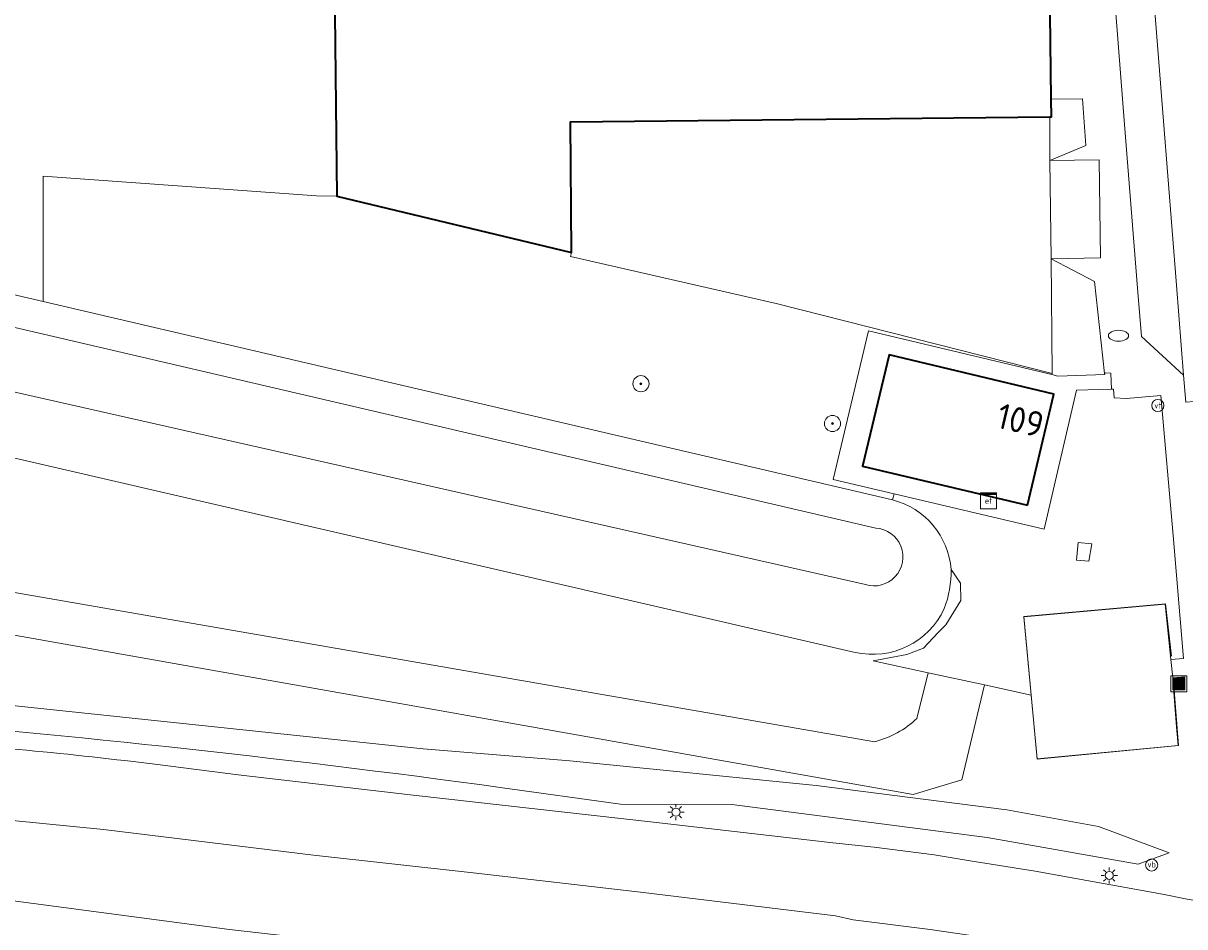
# Model space of a CAD drawing. Header units: metres. Extents: x 97476 to 98458, y 435938 to 436449.
# Tile 8 of 52: x 97942 to 97999, y 436042 to 436087. Entities that reach past the tile are written whole.
import ezdxf
from ezdxf.enums import TextEntityAlignment as Align

# ---------------------------------------------------------------- set-up
doc = ezdxf.new("R2010")
doc.units = ezdxf.units.M
for name, color, linetype, lineweight in [('B-WE-GR-BEPLANTING_CULTUUR_BOSPLANTSOEN-GV', 252, 'Continuous', 18), ('B-WE-GR-BOOM-S', 252, 'Continuous', 18), ('B-WE-GW-TALUD_KRUIN-G', 252, 'Continuous', 18), ('B-WE-IE-MEUBILAIR_WATERWEGMEUBILAIR-S', 252, 'Continuous', 18), ('B-WE-IE-MEUBILAIR_WEGMEUBILAIR-S', 252, 'Continuous', 18), ('B-WE-IE-TERREINAFSCHEIDING_KUNSTMATIG_HEKWERK-G', 252, 'IE-TERREINAFSCHEIDING-KUNSTMATIG', 18), ('B-WE-KL-ET_KAST-S', 252, 'Continuous', 18), ('B-WE-KL-ET_LS_OV_LICHTMAST-S', 1, 'Continuous', 18), ('B-WE-KL-WATER-S', 252, 'Continuous', 18), ('B-WE-OG-BEBOUWING-GV', 4, 'Continuous', 35), ('B-WE-OG-BEBOUWING_HUISNUMMER-T25-500', 7, 'Continuous', 25), ('B-WE-OG-TERREIN_CULTUURSCHEIDING-GV', 252, 'Continuous', 18), ('B-WE-OG-TERREIN_ERF-GV', 252, 'Continuous', 18), ('B-WE-OG-WATER-GV', 252, 'Continuous', 18), ('B-WE-OG-WATER_SLOOT-GV', 252, 'Continuous', 18), ('B-WE-VH-VERHARDING_ASFALT-GV', 252, 'Continuous', 18), ('B-WE-VH-VERHARDING_BETONSTRAATSTEEN-GV', 252, 'Continuous', 18), ('B-WE-VH-VERHARDING_GESLOTEN-GV', 252, 'Continuous', 18), ('B-WE-VH-VERHARDING_OPEN-GV', 252, 'Continuous', 18), ('B-WE-VH-VERHARDING_TEGEL-GV', 252, 'Continuous', 18)]:
    doc.layers.add(name, color=color, linetype=linetype, lineweight=lineweight)
doc.styles.add('NLCS-ISO', font='NLCS-ISO.ttf')
doc.styles.add('NLCS-ISO-M500-T25', font='NLCS-ISO.ttf', dxfattribs={"height": 1.25})
doc.linetypes.add('IE-TERREINAFSCHEIDING-KUNSTMATIG', pattern='A,4,[82,NLCS.SHX,S=0.75,R=90,X=0,Y=0],4,-2', length=10)

# ---------------------------------------------------------------- blocks, each defined once
blk = doc.blocks.new('SIE-WEG_AFVALBAK-SO')
at = {"linetype": 'ByBlock', "lineweight": 18}
h = blk.add_hatch(color=0, dxfattribs=at)
h.dxf.hatch_style = 1
h.paths.add_polyline_path([(-1.5, -1.5), (1.5, -1.5), (1.5, 1.5), (-1.5, 1.5)])
at = {"color": 0, "linetype": 'ByBlock', "lineweight": 18}
for points in [[(-2, -2), (2, -2), (2, 2), (-2, 2)], [(-1.5, -1.5), (1.5, -1.5), (1.5, 1.5), (-1.5, 1.5)]]:
    blk.add_lwpolyline(points, close=True, dxfattribs=at)
blk = doc.blocks.new('SIE-WATER_VERKLIKKER_TRANSPORTLEIDING-SO')
at = {"color": 0, "linetype": 'ByBlock', "lineweight": 18}
blk.add_circle((0, 0), 1.5, dxfattribs=at)
at = {"color": 0, "linetype": 'ByBlock', "lineweight": 18, "style": 'NLCS-ISO'}
blk.add_text('vt', height=1.5, dxfattribs=at).set_placement((0, 0), align=Align.MIDDLE_CENTER)
blk = doc.blocks.new('SKL-ET_KAST_ELEKTRA-SO')
at = {"color": 0, "linetype": 'ByBlock', "lineweight": 18}
for points in [[(-2, 2), (2, 2), (2, 1.68), (-2, 1.68)], [(-2, 1.52), (2, 1.52), (2, -2), (-2, -2)]]:
    blk.add_lwpolyline(points, close=True, dxfattribs=at)
at = {"color": 0, "linetype": 'ByBlock', "lineweight": 18, "style": 'NLCS-ISO'}
blk.add_text('et', height=1.5, dxfattribs=at).set_placement((0, 0), align=Align.MIDDLE_CENTER)
blk = doc.blocks.new('SKL-ET_OV_LICHTMAST-SO')
at = {"color": 0, "linetype": 'ByBlock', "lineweight": 18}
for points in [[(-1.25, 0), (-2, 0)], [(-1.41, 1.41), (-0.88, 0.88)], [(0, 2), (0, 1.25)], [(0.88, 0.88), (1.41, 1.41)], [(2, 0), (1.25, 0)], [(-1.41, -1.41), (-0.88, -0.88)], [(0, -1.25), (0, -2)], [(0.88, -0.88), (1.41, -1.41)]]:
    blk.add_lwpolyline(points, dxfattribs=at)
blk.add_circle((0, 0), 1, dxfattribs=at)
blk = doc.blocks.new('SIE-WEG_PAAL_VERKEERSBORD-SO')
at = {"color": 0, "linetype": 'ByBlock', "lineweight": 18}
blk.add_circle((0, 0), 1.5, dxfattribs=at)
at = {"color": 0, "linetype": 'ByBlock', "lineweight": 18, "style": 'NLCS-ISO'}
blk.add_text('vb', height=1.5, dxfattribs=at).set_placement((0, 0.13), align=Align.MIDDLE_CENTER)
blk = doc.blocks.new('SKL-WATER_WATERLEIDINGPUT-SO')
at = {"color": 0, "linetype": 'ByBlock', "lineweight": 18}
blk.add_ellipse((0, 0), major_axis=(2.5, 0), ratio=0.54, dxfattribs=at)
blk = doc.blocks.new('SGR-BOOM_01-SO')
at = {"linetype": 'ByBlock', "lineweight": 18}
h = blk.add_hatch(color=0, dxfattribs=at)
h.dxf.hatch_style = 1
edge = h.paths.add_edge_path()
edge.add_arc((0, 0), 0.25, 0, 360)
at = {"color": 0, "linetype": 'ByBlock', "lineweight": 18}
for radius in [2, 0.25]:
    blk.add_circle((0, 0), radius, dxfattribs=at)

msp = doc.modelspace()

# ---------------------------------------------------------------- linework, layer by layer
at = {"layer": 'B-WE-GR-BEPLANTING_CULTUUR_BOSPLANTSOEN-GV'}
msp.add_lwpolyline([(97983.639, 436071.738), (97992.719, 436069.579), (97992.733, 436069.639), (97979.073, 436073.097), (97968.893, 436075.425), (97968.939, 436075.625), (97957.328, 436078.419), (97956.319, 436078.421), (97942.784, 436079.407), (97942.784, 436073.197), (97984.839, 436063.377), (97984.91, 436063.676), (97981.889, 436064.389)], close=True, dxfattribs=at)
at = {"layer": 'B-WE-GW-TALUD_KRUIN-G'}
for points in [[(97740.263, 436083.524), (97743.72, 436083.54), (97751.49, 436083.12), (97774.677, 436081.372), (97789.192, 436079.148), (97831.82, 436074.268), (97850.451, 436072.18), (97915.293, 436061.568), (97940.979, 436056.75), (97985.85, 436048.791), (97988.26, 436049.527), (97989.386, 436054.219)], [(97965.414, 436049.148), (97971.362, 436048.321), (97976.876, 436048.301), (97989.527, 436046.674), (97997, 436045.356), (97998.531, 436045.911)]]:
    msp.add_lwpolyline(points, dxfattribs=at)
at = {"layer": 'B-WE-IE-TERREINAFSCHEIDING_KUNSTMATIG_HEKWERK-G', "ltscale": 0.2}
for points in [[(97992.618, 436080.174), (97992.618, 436082.342)], [(97992.618, 436080.174), (97992.689, 436075.317)], [(97968.893, 436075.425), (97979.073, 436073.097), (97992.733, 436069.639)], [(97992.733, 436069.639), (97992.689, 436075.317)], [(97998.653, 436055.647), (97998.346, 436058.234), (97991.331, 436057.608), (97991.994, 436050.551), (97998.987, 436051.215), (97998.75, 436054.372)]]:
    msp.add_lwpolyline(points, dxfattribs=at)
at = {"layer": 'B-WE-OG-BEBOUWING-GV'}
for points in [[(97957.069, 436100.932), (97957.328, 436078.419), (97968.939, 436075.625), (97968.896, 436082.085), (97992.618, 436082.342), (97992.703, 436082.343), (97992.693, 436083.206), (97992.626, 436088.831), (97992.624, 436089.02), (97992.621, 436089.246), (97991.442, 436089.226), (97991.408, 436092.205), (97992.596, 436092.227), (97992.593, 436092.471), (97992.591, 436092.697), (97992.505, 436101.309), (97988.301, 436101.265), (97958.038, 436100.943)], [(97991.514, 436063.124), (97992.822, 436068.619), (97984.663, 436070.559), (97983.352, 436065.051)]]:
    msp.add_lwpolyline(points, close=True, dxfattribs=at)
at = {"layer": 'B-WE-OG-TERREIN_CULTUURSCHEIDING-GV'}
for points in [[(97982.98, 436055.83), (97919.24, 436070.55), (97879.905, 436079.571), (97840.725, 436089.016), (97840.837, 436082.603), (97793.476, 436093.511), (97774.884, 436100.637), (97775.044, 436102.258), (97773.966, 436102.242), (97740.295, 436094.835), (97740.271, 436086.287), (97743.63, 436086.2), (97751.58, 436085.86), (97775.313, 436083.726), (97832.43, 436075.856), (97850.625, 436074.026), (97915.579, 436063.267), (97983.959, 436051.41)], [(97740.271, 436086.287), (97740.263, 436083.524), (97743.72, 436083.54), (97751.49, 436083.12), (97774.677, 436081.372), (97789.192, 436079.148), (97831.82, 436074.268), (97850.451, 436072.18), (97915.293, 436061.568), (97940.979, 436056.75), (97985.85, 436048.791), (97988.26, 436049.527), (97989.386, 436054.219), (97986.607, 436054.824), (97986.042, 436052.552)], [(97983.959, 436051.41), (97915.579, 436063.267), (97850.625, 436074.026), (97832.43, 436075.856), (97775.313, 436083.726), (97751.58, 436085.86), (97743.63, 436086.2), (97740.271, 436086.287)], [(97961.603, 436051.056), (97937.003, 436053.644), (97912.425, 436055.497), (97896.448, 436057.322), (97876.063, 436060.239), (97866.13, 436062.035), (97852.651, 436063.535), (97847.839, 436064.22), (97834.369, 436066.039), (97774.065, 436073.864), (97758.4, 436075.583), (97749.456, 436076.434), (97743.4, 436076.698), (97740.247, 436077.781), (97740.243, 436076.597), (97742.759, 436075.972), (97753.053, 436075.231)], [(97999.317, 436054.627), (97998.719, 436054.568), (97998.73, 436054.283), (97998.897, 436052.15), (97998.98, 436051.22), (97991.994, 436050.567), (97991.698, 436053.716), (97989.386, 436054.219), (97988.26, 436049.527), (97985.85, 436048.791), (97940.979, 436056.75), (97915.293, 436061.568), (97850.451, 436072.18)], [(97989.386, 436054.219), (97991.698, 436053.716), (97991.334, 436057.583), (97998.339, 436058.217), (97998.585, 436055.811), (97998.615, 436055.473), (97999.248, 436055.531), (97998.737, 436061.615), (97998.125, 436068.538), (97996.42, 436068.394), (97995.803, 436068.426), (97995.777, 436068.857), (97995.671, 436068.854), (97995.052, 436068.84), (97993.947, 436068.816), (97992.343, 436061.922), (97984.91, 436063.676), (97984.839, 436063.377)], [(97803.785, 436052.342), (97813.036, 436051.198), (97858.742, 436046.428), (97878.799, 436044.888), (97927.545, 436041.219), (97973.23, 436037.458), (97978.665, 436037.21), (97982.082, 436037.111), (97983.71, 436037.829), (97985.187, 436041.8), (97982.459, 436039.302), (97980.215, 436037.878), (97978.299, 436038.135), (97957.238, 436041.526), (97952.007, 436042.12), (97913.417, 436047.228), (97895.956, 436050.476), (97876.83, 436054.138), (97866.478, 436056.076), (97861.797, 436056.801), (97858.86, 436057.188), (97837.07, 436060.055), (97775.158, 436068.263)], [(97847.839, 436064.22), (97852.651, 436063.535), (97866.13, 436062.035), (97876.063, 436060.239), (97896.448, 436057.322), (97912.425, 436055.497), (97937.003, 436053.644), (97961.603, 436051.056), (97968.863, 436050.457), (97981.053, 436049.248), (97990.489, 436048.039), (97995.03, 436047.215), (97998.531, 436045.911), (97997, 436045.356), (97989.527, 436046.674), (97976.876, 436048.301), (97971.362, 436048.321), (97965.414, 436049.148)], [(97986.042, 436052.552), (97986.607, 436054.824), (97983.882, 436055.417), (97985.548, 436055.721), (97986.372, 436056.047), (97987.101, 436056.812), (97987.471, 436057.201), (97988.22, 436058.403), (97988.194, 436059.254), (97987.738, 436059.926)], [(97987.738, 436059.926), (97988.194, 436059.254), (97988.22, 436058.403), (97987.471, 436057.201), (97987.101, 436056.812), (97986.372, 436056.047), (97985.548, 436055.721), (97983.882, 436055.417), (97986.607, 436054.824), (97989.386, 436054.219)], [(97965.414, 436049.148), (97971.362, 436048.321), (97976.876, 436048.301), (97989.527, 436046.674), (97997, 436045.356), (97998.531, 436045.911), (97995.03, 436047.215), (97990.489, 436048.039), (97981.053, 436049.248), (97968.863, 436050.457), (97961.603, 436051.056)], [(97895.956, 436050.476), (97913.417, 436047.228), (97952.007, 436042.12), (97957.238, 436041.526), (97978.299, 436038.135), (97980.215, 436037.878), (97982.459, 436039.302), (97985.187, 436041.8), (97983.71, 436037.829), (97982.082, 436037.111), (97978.665, 436037.21), (97973.23, 436037.458), (97927.545, 436041.219), (97878.799, 436044.888)], [(97948.449, 436050.275), (97952.439, 436049.777), (97961.104, 436048.761), (97973.003, 436047.424), (97981.88, 436046.408), (97983.925, 436046.187), (97986.893, 436045.808), (97988.672, 436045.517), (97991.895, 436045.005), (97998.205, 436043.856), (97999.426, 436043.622)], [(97972.354, 436043.971), (97964.079, 436044.925), (97956.159, 436045.792), (97945.768, 436047.061), (97941.266, 436047.516), (97918.214, 436049.411)], [(97998.126, 436040.356), (97996.553, 436040.634), (97991.556, 436041.408), (97986.691, 436042.12), (97982.879, 436042.59), (97982.004, 436042.799), (97972.354, 436043.971)]]:
    msp.add_lwpolyline(points, dxfattribs=at)
for points in [[(97984.839, 436063.377, -0.320304), (97987.738, 436059.926)], [(97987.738, 436059.926, -0.09306), (97987.397, 436058.002)], [(97987.397, 436058.002, -0.35408), (97982.98, 436055.83)], [(97965.414, 436049.148, 0.014204), (97932.251, 436052.711)], [(97932.251, 436052.711, -0.014204), (97965.414, 436049.148)], [(97983.959, 436051.41, 0.123031), (97986.042, 436052.552)], [(97986.042, 436052.552, -0.123031), (97983.959, 436051.41)], [(97935.471, 436051.497, -0.015405), (97948.449, 436050.275)]]:
    msp.add_lwpolyline(points, format="xyb", dxfattribs=at)
msp.add_lwpolyline([(97994.559, 436060.347), (97993.938, 436060.389), (97994.023, 436061.271), (97994.694, 436061.205)], close=True, dxfattribs=at)
at = {"layer": 'B-WE-OG-TERREIN_ERF-GV'}
for points in [[(97994.243, 436083.225), (97992.693, 436083.206), (97992.703, 436082.343), (97992.618, 436082.342), (97992.618, 436080.174), (97994.412, 436080.927)], [(97968.939, 436075.625), (97968.893, 436075.425), (97979.073, 436073.097), (97992.733, 436069.639), (97992.689, 436075.317), (97992.618, 436080.174), (97992.618, 436082.342), (97968.896, 436082.085)], [(97994.842, 436074.194), (97992.689, 436075.317), (97992.733, 436069.639), (97992.719, 436069.579), (97993.018, 436069.508), (97995.341, 436069.579), (97995.335, 436069.639)]]:
    msp.add_lwpolyline(points, close=True, dxfattribs=at)
at = {"layer": 'B-WE-OG-WATER-GV'}
for points in [[(97616.62, 436069.67), (97627.365, 436072.233), (97627.52, 436072.27), (97643.293, 436075.944), (97721.62, 436094.19), (97731.804, 436096.397), (97735.077, 436096.665), (97740.303, 436097.759), (97772.822, 436104.567), (97775.294, 436104.786), (97778.503, 436105.071), (97793.52, 436102.149), (97828.355, 436094.485), (97840.679, 436091.645), (97881.089, 436082.334), (97983.492, 436059.185)], [(97984.01, 436061.984), (97920.61, 436076.745), (97861.632, 436089.989), (97831.945, 436096.508), (97802.023, 436103.55)]]:
    msp.add_lwpolyline(points, dxfattribs=at)
msp.add_lwpolyline([(97983.492, 436059.185, 1.124023), (97984.01, 436061.984)], format="xyb", dxfattribs=at)
at = {"layer": 'B-WE-OG-WATER_SLOOT-GV'}
for points in [[(97984.839, 436063.377), (97942.784, 436073.197), (97914.547, 436079.791), (97903.95, 436082.28), (97863.456, 436091.524), (97824.679, 436100.376), (97821.196, 436101.068), (97775.848, 436110.081), (97764.55, 436107.928), (97740.319, 436103.45), (97736.313, 436102.71), (97735.38, 436102.538), (97733.839, 436102.253), (97734.337, 436100.007), (97764.397, 436106.167), (97778.746, 436108.098), (97802.023, 436103.55), (97831.945, 436096.508), (97861.632, 436089.989), (97920.61, 436076.745), (97984.01, 436061.984)], [(97840.679, 436091.645), (97840.725, 436089.016), (97879.905, 436079.571), (97919.24, 436070.55), (97982.98, 436055.83)], [(97983.492, 436059.185), (97881.089, 436082.334), (97840.679, 436091.645)]]:
    msp.add_lwpolyline(points, dxfattribs=at)
for points in [[(97987.738, 436059.926, 0.320304), (97984.839, 436063.377)], [(97984.01, 436061.984, -1.124023), (97983.492, 436059.185)], [(97987.397, 436058.002, 0.09306), (97987.738, 436059.926)], [(97982.98, 436055.83, 0.35408), (97987.397, 436058.002)]]:
    msp.add_lwpolyline(points, format="xyb", dxfattribs=at)
at = {"layer": 'B-WE-VH-VERHARDING_ASFALT-GV'}
msp.add_lwpolyline([(97948.449, 436050.275, 0.015405), (97935.471, 436051.497)], format="xyb", dxfattribs=at)
for points in [[(98044.747, 436034.42), (98037.043, 436036.098), (98016.079, 436040.483), (98015.366, 436040.63), (98015.194, 436040.736), (98011.056, 436041.54), (98008.058, 436042.102), (98007.944, 436042.165), (98006.755, 436042.396), (97999.426, 436043.622), (97998.205, 436043.856), (97991.895, 436045.005), (97988.672, 436045.517), (97986.893, 436045.808), (97983.925, 436046.187), (97981.88, 436046.408), (97973.003, 436047.424), (97961.104, 436048.761), (97952.439, 436049.777), (97948.449, 436050.275)], [(97918.214, 436049.411), (97941.266, 436047.516), (97945.768, 436047.061), (97956.159, 436045.792), (97964.079, 436044.925), (97972.354, 436043.971), (97982.004, 436042.799), (97982.879, 436042.59), (97986.691, 436042.12), (97991.556, 436041.408), (97996.553, 436040.634), (97998.126, 436040.356), (97998.187, 436040.345), (98007.527, 436038.602), (98008.923, 436038.339), (98013.194, 436037.559), (98014.879, 436037.277), (98029.796, 436034.017), (98032.549, 436033.475), (98043.777, 436031.098), (98049.247, 436029.907)]]:
    msp.add_lwpolyline(points, dxfattribs=at)
at = {"layer": 'B-WE-VH-VERHARDING_BETONSTRAATSTEEN-GV'}
msp.add_lwpolyline([(97992.939, 436148.947), (97994.151, 436133.71), (97994.752, 436126.153), (97995.899, 436111.734), (97997.108, 436096.536), (97998.255, 436082.118), (97998.9, 436074.01), (97999.241, 436069.544), (97999.359, 436068.216), (98002.245, 436068.447), (98006.325, 436068.796), (98006.155, 436070.814), (98000, 436147.335), (97998.514, 436166.304), (97991.284, 436166.258)], dxfattribs=at)
msp.add_lwpolyline([(97992.297, 436133.563), (97992.874, 436126.004), (97994.048, 436111.587), (97995.201, 436096.384), (97996.317, 436081.964), (97996.956, 436073.855), (97997.155, 436071.464), (97999.241, 436069.544), (97998.9, 436074.01), (97998.255, 436082.118), (97997.108, 436096.536), (97995.899, 436111.734), (97994.752, 436126.153), (97994.151, 436133.71), (97992.939, 436148.947), (97991.26, 436147.066)], close=True, dxfattribs=at)
at = {"layer": 'B-WE-VH-VERHARDING_GESLOTEN-GV'}
msp.add_lwpolyline([(97994.559, 436060.347), (97994.694, 436061.205), (97994.023, 436061.271), (97993.938, 436060.389)], close=True, dxfattribs=at)
at = {"layer": 'B-WE-VH-VERHARDING_OPEN-GV'}
msp.add_lwpolyline([(97995.068, 436080.21), (97992.618, 436080.174), (97992.689, 436075.317), (97995.139, 436075.353)], close=True, dxfattribs=at)
at = {"layer": 'B-WE-VH-VERHARDING_TEGEL-GV'}
for points in [[(97999.359, 436068.216), (97999.241, 436069.544), (97997.155, 436071.464), (97996.956, 436073.855), (97996.317, 436081.964), (97995.201, 436096.384), (97994.048, 436111.587)], [(97992.626, 436088.831), (97992.693, 436083.206), (97994.243, 436083.225), (97994.412, 436080.927), (97992.618, 436080.174), (97995.068, 436080.21), (97995.139, 436075.353), (97992.689, 436075.317), (97994.842, 436074.194), (97995.335, 436069.639), (97995.391, 436069.675), (97995.641, 436069.648), (97995.671, 436068.854), (97995.777, 436068.857), (97995.803, 436068.426), (97996.42, 436068.394), (97998.125, 436068.538), (97998.737, 436061.615), (97999.248, 436055.531), (97998.615, 436055.473), (97998.719, 436054.568), (97999.317, 436054.627)]]:
    msp.add_lwpolyline(points, dxfattribs=at)
for points in [[(97992.719, 436069.579), (97983.639, 436071.738), (97981.889, 436064.389), (97984.91, 436063.676), (97992.343, 436061.922), (97993.947, 436068.816), (97995.052, 436068.84), (97995.671, 436068.854), (97995.641, 436069.648), (97995.391, 436069.675), (97995.335, 436069.639), (97995.341, 436069.579), (97993.018, 436069.508)], [(97991.514, 436063.124), (97983.352, 436065.051), (97984.663, 436070.559), (97992.822, 436068.619)], [(97991.698, 436053.716), (97991.994, 436050.567), (97998.98, 436051.22), (97998.897, 436052.15), (97998.73, 436054.283), (97998.719, 436054.568), (97998.615, 436055.473), (97998.585, 436055.811), (97998.339, 436058.217), (97991.334, 436057.583)]]:
    msp.add_lwpolyline(points, close=True, dxfattribs=at)

# ---------------------------------------------------------------- block references
at = {"layer": 'B-WE-GR-BOOM-S', "xscale": 0.2, "yscale": 0.2, "zscale": 0.2}
for p in [(97972.378, 436069.128), (97981.863, 436067.157)]:
    msp.add_blockref('SGR-BOOM_01-SO', p, dxfattribs=at)
at = {"layer": 'B-WE-IE-MEUBILAIR_WATERWEGMEUBILAIR-S', "xscale": 0.2, "yscale": 0.2, "zscale": 0.2}
msp.add_blockref('SIE-WATER_VERKLIKKER_TRANSPORTLEIDING-SO', (97997.969, 436068.051), dxfattribs=at)
at = {"layer": 'B-WE-IE-MEUBILAIR_WEGMEUBILAIR-S', "xscale": 0.2, "yscale": 0.2, "zscale": 0.2}
for name, p in [('SIE-WEG_AFVALBAK-SO', (97999.006, 436054.276)), ('SIE-WEG_PAAL_VERKEERSBORD-SO', (97997.664, 436045.308))]:
    msp.add_blockref(name, p, dxfattribs=at)
at = {"layer": 'B-WE-KL-ET_KAST-S', "xscale": 0.2, "yscale": 0.2, "zscale": 0.2}
msp.add_blockref('SKL-ET_KAST_ELEKTRA-SO', (97989.587, 436063.336), dxfattribs=at)
at = {"layer": 'B-WE-KL-ET_LS_OV_LICHTMAST-S', "xscale": 0.2, "yscale": 0.2, "zscale": 0.2}
for p in [(97974.112, 436047.923), (97995.566, 436044.79)]:
    msp.add_blockref('SKL-ET_OV_LICHTMAST-SO', p, dxfattribs=at)
at = {"layer": 'B-WE-KL-WATER-S', "xscale": 0.2, "yscale": 0.2, "zscale": 0.2}
msp.add_blockref('SKL-WATER_WATERLEIDINGPUT-SO', (97996.025, 436071.503), dxfattribs=at)

# ---------------------------------------------------------------- texts
at = {"layer": 'B-WE-OG-BEBOUWING_HUISNUMMER-T25-500', "style": 'NLCS-ISO-M500-T25'}
msp.add_text('109', height=1.25, rotation=346.8, dxfattribs=at).set_placement((97991.17, 436067.315), align=Align.MIDDLE)

doc.saveas('drawing.dxf')
